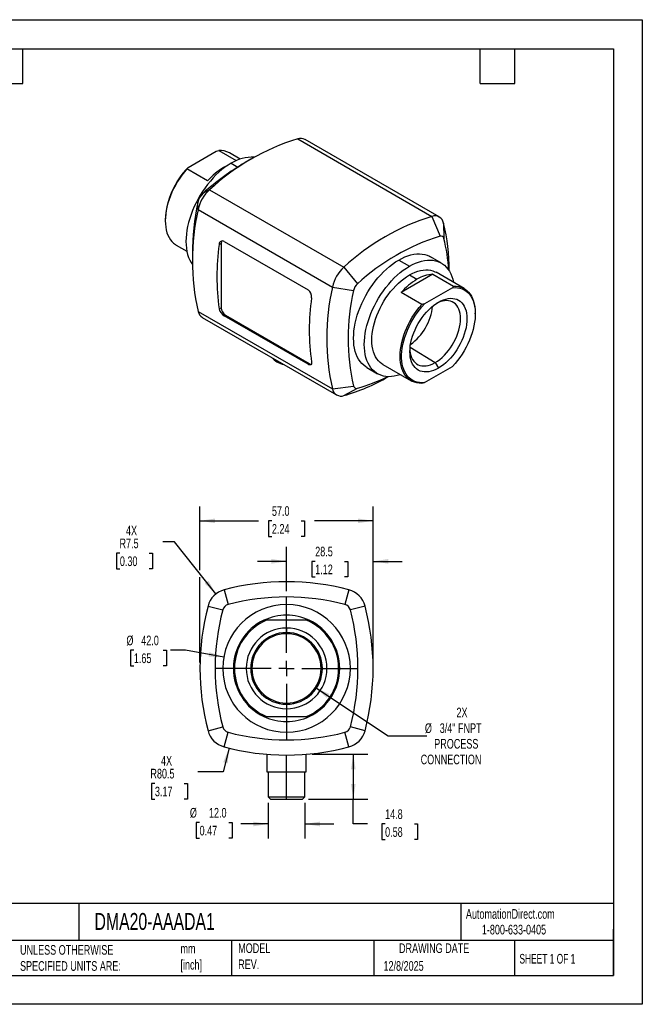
# Model space of a CAD drawing. Header units: millimetres. Extents: x 0 to 419, y 0 to 324.
# Tile 2 of 2: x 214 to 419, y 0 to 324. Entities that reach past the tile are written whole.
import ezdxf

# ---------------------------------------------------------------- set-up
doc = ezdxf.new("R2010")
doc.units = ezdxf.units.MM
doc.header["$LTSCALE"] = 1.5
doc.linetypes.add('CENTERX2', pattern=[20.32, 12.7, -2.54, 2.54, -2.54])
doc.layers.add('CENTER', color=40, linetype='CENTERX2')
doc.layers.add('DIMENSIONS', color=140, linetype='Continuous', lineweight=25)
doc.layers.add('TEXT', color=140, linetype='Continuous', lineweight=25)
doc.styles.add('SLDTEXTSTYLE0', font='TXT', dxfattribs={"width": 0.7})
doc.styles.add('SLDTEXTSTYLE1', font='TXT', dxfattribs={"width": 0.65})
doc.dimstyles.new('SLDDIMSTYLE0', dxfattribs={"dimtxt": 3.237012, "dimasz": 4.953, "dimexe": 0, "dimexo": 0.0625, "dimgap": 0.809253, "dimtad": 0, "dimtih": 1, "dimtoh": 1, "dimdec": 1, "dimrnd": 1e-09, "dimzin": 12, "dimdsep": 46, "dimtxsty": 'SLDTEXTSTYLE0', "dimsah": 1, "dimcen": 0.09, "dimadec": 0, "dimazin": 3, "dimtfac": 1, "dimtdec": 1, "dimtofl": 0, "dimtmove": 0, "dimatfit": 3, "dimfxl": 0, "dimfrac": 2, "dimtolj": 1, "dimtzin": 12, "dimarcsym": 0})
doc.dimstyles.new('SLDDIMSTYLE1', dxfattribs={"dimtxt": 3.237012, "dimasz": 4.953, "dimexe": 0, "dimexo": 0.0625, "dimgap": 0.809253, "dimtad": 0, "dimtih": 1, "dimtoh": 1, "dimdec": 1, "dimrnd": 1e-09, "dimzin": 4, "dimdsep": 46, "dimtxsty": 'SLDTEXTSTYLE0', "dimsah": 1, "dimcen": 0.09, "dimadec": 0, "dimazin": 1, "dimtfac": 1, "dimtdec": 1, "dimtofl": 0, "dimtmove": 0, "dimatfit": 3, "dimfxl": 0, "dimfrac": 2, "dimtolj": 1, "dimtzin": 12, "dimarcsym": 0})
doc.dimstyles.new('SLDDIMSTYLE2', dxfattribs={"dimtxt": 3.237012, "dimasz": 4.953, "dimexe": 0, "dimexo": 0.0625, "dimgap": 0.809253, "dimtad": 0, "dimtih": 1, "dimtoh": 1, "dimdec": 1, "dimrnd": 1e-09, "dimzin": 12, "dimdsep": 46, "dimtxsty": 'SLDTEXTSTYLE0', "dimsah": 1, "dimcen": 0.09, "dimadec": 0, "dimazin": 3, "dimtfac": 1, "dimtdec": 1, "dimtmove": 0, "dimatfit": 0, "dimfxl": 0, "dimfrac": 2, "dimtolj": 1, "dimtzin": 12, "dimarcsym": 0})
doc.dimstyles.new('SLDDIMSTYLE4', dxfattribs={"dimtxt": 3.237012, "dimasz": 4.953, "dimexe": 0, "dimexo": 0.0625, "dimgap": 0.809253, "dimtad": 0, "dimtih": 1, "dimtoh": 1, "dimdec": 1, "dimrnd": 1e-09, "dimzin": 12, "dimdsep": 46, "dimtxsty": 'SLDTEXTSTYLE0', "dimsah": 1, "dimcen": 0, "dimadec": 0, "dimazin": 3, "dimtfac": 1, "dimtdec": 1, "dimtofl": 0, "dimtmove": 0, "dimatfit": 3, "dimfxl": 0, "dimfrac": 2, "dimtolj": 1, "dimtzin": 12, "dimarcsym": 0})
doc.dimstyles.new('SLDDIMSTYLE5', dxfattribs={"dimtxt": 3.237012, "dimasz": 4.953, "dimexe": 0, "dimexo": 0.0625, "dimgap": 0.809253, "dimtad": 0, "dimtih": 1, "dimtoh": 1, "dimdec": 1, "dimrnd": 1e-09, "dimzin": 4, "dimdsep": 46, "dimtxsty": 'SLDTEXTSTYLE0', "dimsah": 1, "dimcen": 0, "dimadec": 0, "dimazin": 1, "dimtfac": 1, "dimtdec": 1, "dimtofl": 0, "dimtmove": 0, "dimatfit": 3, "dimfxl": 0, "dimfrac": 2, "dimtolj": 1, "dimtzin": 12, "dimarcsym": 0})
doc.dimstyles.new('SLDDIMSTYLE6', dxfattribs={"dimtxt": 3.237012, "dimasz": 4.953, "dimexe": 0, "dimexo": 0.0625, "dimgap": 0.809253, "dimtad": 0, "dimtih": 1, "dimtoh": 1, "dimdec": 1, "dimrnd": 1e-09, "dimzin": 4, "dimdsep": 46, "dimtxsty": 'SLDTEXTSTYLE0', "dimsah": 1, "dimcen": 0.09, "dimadec": 0, "dimazin": 1, "dimtfac": 1, "dimtdec": 1, "dimtmove": 0, "dimatfit": 0, "dimfxl": 0, "dimfrac": 2, "dimtolj": 1, "dimtzin": 12, "dimarcsym": 0})
doc.dimstyles.new('SLDDIMSTYLE7', dxfattribs={"dimtxt": 3.237012, "dimasz": 4.953, "dimexe": 0, "dimexo": 0.0625, "dimgap": 0.809253, "dimtad": 0, "dimtih": 1, "dimtoh": 1, "dimdec": 1, "dimrnd": 1e-09, "dimzin": 12, "dimdsep": 46, "dimtxsty": 'SLDTEXTSTYLE0', "dimsah": 1, "dimcen": 0, "dimadec": 0, "dimazin": 3, "dimtfac": 1, "dimtdec": 1, "dimtofl": 0, "dimtmove": 0, "dimatfit": 3, "dimfxl": 0, "dimfrac": 2, "dimtolj": 1, "dimtzin": 12, "dimarcsym": 0})

# ---------------------------------------------------------------- blocks, each defined once
blk = doc.blocks.new('_D_4')
at = {"layer": 'DIMENSIONS'}
for p, q in [((273.51, 142.75), (273.51, 163.79)), ((330.51, 112.39), (330.51, 163.79)), ((273.51, 159.03), (292.82, 159.03)), ((297.2, 159.03), (296.12, 159.03)), ((296.12, 159.03), (296.12, 153.88)), ((306.82, 159.03), (307.91, 159.03)), ((307.91, 159.03), (307.91, 153.88)), ((330.51, 159.03), (311.21, 159.03)), ((296.12, 153.88), (297.2, 153.88)), ((307.91, 153.88), (306.82, 153.88)), ((273.51, 112.39), (273.51, 140.46))]:
    blk.add_line(p, q, dxfattribs=at)
for points in [[(273.51, 159.03), (278.47, 158.26), (278.47, 159.79)], [(330.51, 159.03), (325.56, 159.79), (325.56, 158.26)]]:
    blk.add_solid(points, dxfattribs=at)
at = {"layer": 'DIMENSIONS', "char_height": 3.175, "attachment_point": 1, "style": 'SLDTEXTSTYLE0'}
for s, insert in [('57.0', (297.2, 163.84)), ('2.24', (297.2, 157.97))]:
    blk.add_mtext(s, dxfattribs=dict(at, insert=insert))
blk = doc.blocks.new('_D_5')
at = {"layer": 'DIMENSIONS'}
for p, q in [((302.01, 135.93), (302.01, 150.46)), ((330.51, 112.39), (330.51, 150.46)), ((302.01, 145.7), (292.49, 145.7)), ((311.45, 145.7), (310.37, 145.7)), ((310.37, 145.7), (310.37, 140.56)), ((321.07, 145.7), (322.16, 145.7)), ((322.16, 145.7), (322.16, 140.56)), ((330.51, 145.7), (340.04, 145.7)), ((310.37, 140.56), (311.45, 140.56)), ((322.16, 140.56), (321.07, 140.56))]:
    blk.add_line(p, q, dxfattribs=at)
for points in [[(302.01, 145.7), (297.06, 146.46), (297.06, 144.94)], [(330.51, 145.7), (335.47, 144.94), (335.47, 146.46)]]:
    blk.add_solid(points, dxfattribs=at)
at = {"layer": 'DIMENSIONS', "char_height": 3.175, "attachment_point": 1, "style": 'SLDTEXTSTYLE0'}
for s, insert in [('28.5', (311.45, 150.52)), ('1.12', (311.45, 144.65))]:
    blk.add_mtext(s, dxfattribs=dict(at, insert=insert))
blk = doc.blocks.new('_D_6')
at = {"layer": 'DIMENSIONS'}
for p, q in [((310.42, 82.25), (328.74, 82.25)), ((323.98, 82.25), (323.98, 67.49)), ((309.22, 67.49), (328.74, 67.49)), ((323.98, 59.31), (323.98, 67.49)), ((328.61, 59.31), (323.98, 59.31)), ((334.45, 59.31), (333.36, 59.31)), ((333.36, 59.31), (333.36, 54.17)), ((344.07, 59.31), (345.15, 59.31)), ((345.15, 59.31), (345.15, 54.17)), ((333.36, 54.17), (334.45, 54.17)), ((345.15, 54.17), (344.07, 54.17))]:
    blk.add_line(p, q, dxfattribs=at)
for points in [[(323.98, 82.25), (323.22, 77.3), (324.74, 77.3)], [(323.98, 67.49), (324.74, 72.44), (323.22, 72.44)]]:
    blk.add_solid(points, dxfattribs=at)
at = {"layer": 'DIMENSIONS', "char_height": 3.175, "attachment_point": 1, "style": 'SLDTEXTSTYLE0'}
for s, insert in [('14.8', (334.45, 64.13)), ('0.58', (334.45, 58.26))]:
    blk.add_mtext(s, dxfattribs=dict(at, insert=insert))
blk = doc.blocks.new('_D_7')
at = {"layer": 'DIMENSIONS'}
for p, q in [((265.16, 152.16), (261.34, 152.16)), ((278.77, 134.96), (265.16, 152.16)), ((247.16, 148.37), (246.08, 148.37)), ((246.08, 148.37), (246.08, 143.22)), ((256.78, 148.37), (257.87, 148.37)), ((257.87, 148.37), (257.87, 143.22)), ((246.08, 143.22), (247.16, 143.22)), ((257.87, 143.22), (256.78, 143.22))]:
    blk.add_line(p, q, dxfattribs=at)
blk.add_solid([(278.77, 134.96), (276.29, 139.32), (275.1, 138.37)], dxfattribs=at)
at = {"layer": 'DIMENSIONS', "char_height": 3.175, "attachment_point": 1, "style": 'SLDTEXTSTYLE0'}
for s, insert in [('4X', (249.18, 157.42)), ('R7.5', (247.04, 153.19)), ('0.30', (247.16, 147.32))]:
    blk.add_mtext(s, dxfattribs=dict(at, insert=insert))
blk = doc.blocks.new('_D_8')
at = {"layer": 'DIMENSIONS'}
for p, q in [((251.76, 116.46), (250.67, 116.46)), ((250.67, 116.46), (250.67, 111.31)), ((261.38, 116.46), (262.47, 116.46)), ((262.47, 116.46), (262.47, 111.31)), ((268.81, 116.46), (263.82, 116.46)), ((281.34, 114.2), (268.81, 116.46)), ((250.67, 111.31), (251.76, 111.31)), ((262.47, 111.31), (261.38, 111.31))]:
    blk.add_line(p, q, dxfattribs=at)
blk.add_solid([(281.34, 114.2), (276.6, 115.83), (276.33, 114.33)], dxfattribs=at)
at = {"layer": 'DIMENSIONS', "char_height": 3.175, "attachment_point": 1, "style": 'SLDTEXTSTYLE0'}
for s, insert in [('%%c', (249.32, 121.27)), ('42.0', (254.2, 121.27)), ('1.65', (251.76, 115.41))]:
    blk.add_mtext(s, dxfattribs=dict(at, insert=insert))
blk = doc.blocks.new('_D_9')
at = {"layer": 'DIMENSIONS'}
for p, q in [((296.01, 66.28), (296.01, 54.55)), ((308.01, 66.28), (308.01, 54.55)), ((273.39, 59.77), (272.3, 59.77)), ((272.3, 59.77), (272.3, 54.63)), ((283.01, 59.77), (284.1, 59.77)), ((284.1, 59.77), (284.1, 54.63)), ((296.01, 59.31), (286.92, 59.31)), ((308.01, 59.31), (317.54, 59.31)), ((272.3, 54.63), (273.39, 54.63)), ((284.1, 54.63), (283.01, 54.63))]:
    blk.add_line(p, q, dxfattribs=at)
for points in [[(296.01, 59.31), (291.06, 60.08), (291.06, 58.55)], [(308.01, 59.31), (312.97, 58.55), (312.97, 60.08)]]:
    blk.add_solid(points, dxfattribs=at)
at = {"layer": 'DIMENSIONS', "char_height": 3.175, "attachment_point": 1, "style": 'SLDTEXTSTYLE0'}
for s, insert in [('%%c', (270.2, 64.59)), ('12.0', (276.48, 64.59)), ('0.47', (273.39, 58.72))]:
    blk.add_mtext(s, dxfattribs=dict(at, insert=insert))
blk = doc.blocks.new('_D_10')
at = {"layer": 'DIMENSIONS'}
for p, q in [((283.08, 84.25), (281.2, 76.44)), ((281.2, 76.44), (272.86, 76.44)), ((258.69, 72.65), (257.6, 72.65)), ((257.6, 72.65), (257.6, 67.5)), ((268.31, 72.65), (269.39, 72.65)), ((269.39, 72.65), (269.39, 67.5)), ((257.6, 67.5), (258.69, 67.5)), ((269.39, 67.5), (268.31, 67.5))]:
    blk.add_line(p, q, dxfattribs=at)
blk.add_solid([(283.08, 84.25), (281.18, 79.61), (282.66, 79.25)], dxfattribs=at)
at = {"layer": 'DIMENSIONS', "char_height": 3.175, "attachment_point": 1, "style": 'SLDTEXTSTYLE0'}
for s, insert in [('4X', (260.7, 81.7)), ('R80.5', (257.21, 77.46)), ('3.17', (258.69, 71.6))]:
    blk.add_mtext(s, dxfattribs=dict(at, insert=insert))
blk = doc.blocks.new('_D_11')
at = {"layer": 'DIMENSIONS'}
for p, q in [((311.51, 104.19), (335.44, 88.33)), ((335.44, 88.33), (348.23, 88.33))]:
    blk.add_line(p, q, dxfattribs=at)
blk.add_solid([(311.51, 104.19), (315.22, 100.82), (316.06, 102.09)], dxfattribs=at)
at = {"layer": 'DIMENSIONS', "char_height": 3.175, "attachment_point": 1, "style": 'SLDTEXTSTYLE0'}
for s, insert in [('2X', (357.94, 97.56)), ('%%c', (347.55, 92.42)), ('3/4" FNPT', (352.43, 92.42)), ('PROCESS', (350.62, 87.28)), ('CONNECTION', (346.16, 82.13))]:
    blk.add_mtext(s, dxfattribs=dict(at, insert=insert))
blk = doc.blocks.new('SW_CENTERMARKSYMBOL_0')
at = {"layer": 'CENTER', "color": 0}
for p, q in [((0, 5.08), (0, 23.54)), ((-5.08, 0), (-23.54, 0)), ((0, 0), (-2.54, 0)), ((0, 0), (0, 2.54)), ((0, 0), (0, -2.54)), ((0, 0), (2.54, 0)), ((5.08, 0), (23.54, 0)), ((0, -5.08), (0, -23.54))]:
    blk.add_line(p, q, dxfattribs=at)

msp = doc.modelspace()

# ---------------------------------------------------------------- linework, layer by layer
at = {"color": 7, "linetype": 'Continuous'}
for p, q in [((0, 323.85), (419.1, 323.85)), ((419.1, 323.85), (419.1, 0)), ((419.1, 0), (0, 0))]:
    msp.add_line(p, q, dxfattribs=at)
for p, q in [((305.69, 284.68), (349.88, 259.16)), ((352.28, 258.96), (308.09, 284.47)), ((269.59, 275.27), (278.85, 280.62)), ((279.71, 280.83), (285.47, 277.51)), ((286.71, 278), (283.22, 280.01)), ((283.77, 276.64), (285.94, 275.38)), ((291.18, 278.47), (288.35, 276.84)), ((276.05, 270.83), (269.22, 274.77)), ((281.29, 275.21), (281.47, 275.11)), ((276.69, 267.94), (274.59, 266.83)), ((276.69, 267.94), (320.89, 242.43)), ((272.92, 261.4), (272.82, 263.78)), ((272.92, 261.4), (317.11, 235.88)), ((349.88, 259.16), (352.52, 252.66)), ((262.09, 258), (262.09, 257.71)), ((353.66, 256.98), (353.78, 251.93)), ((265.72, 249.7), (269.21, 247.69)), ((279.85, 249.96), (280.51, 250.35)), ((280.51, 250.35), (280.51, 229.12)), ((281.51, 250.92), (309.09, 235)), ((271.04, 246.84), (271.04, 243.57)), ((338.92, 244.8), (342.46, 242.76)), ((352.96, 243.8), (349.42, 245.84)), ((320.89, 242.43), (325.32, 236.96)), ((350.18, 240.15), (339.69, 234.09)), ((342.46, 239.9), (344.93, 238.47)), ((350.18, 240.15), (357, 236.21)), ((360.5, 235.4), (351.21, 240.76)), ((355.54, 241.28), (355.54, 241.32)), ((317.11, 235.88), (324.06, 234.78)), ((346.51, 230.16), (339.69, 234.09)), ((356.63, 235.71), (347.37, 230.37)), ((272.92, 227.91), (317.11, 202.4)), ((279.85, 228.73), (280.51, 229.12)), ((364.13, 227.1), (364.13, 227.38)), ((274.29, 225.94), (318.49, 200.42)), ((281.51, 226.43), (281.93, 226.67)), ((309.09, 210.51), (281.51, 226.43)), ((281.93, 226.67), (309.51, 210.75)), ((342.69, 216.15), (350.94, 211.09)), ((298.62, 211.48), (299.11, 211.19)), ((309.09, 210.51), (309.51, 210.75)), ((350.94, 211.09), (352, 209.25)), ((328.42, 209.46), (331.96, 207.42)), ((333.71, 210.45), (343.01, 205.09)), ((347.37, 204.48), (356.63, 209.83)), ((335.4, 206.43), (335.43, 206.45)), ((317.11, 202.4), (324.06, 203.37)), ((320.89, 200.22), (325.32, 202.64)), ((281.51, 136.33), (282.78, 131.5)), ((322.52, 136.33), (321.24, 131.5)), ((276.17, 130.99), (281, 129.72)), ((327.86, 130.99), (323.02, 129.72)), ((295.46, 126.34), (294.59, 126.34)), ((308.56, 126.34), (295.46, 126.34)), ((309.43, 126.34), (308.56, 126.34)), ((302.01, 123.77), (302.01, 122.28)), ((302.01, 122.28), (302.01, 121.88)), ((302.01, 99.09), (302.01, 98.7)), ((302.01, 98.7), (302.01, 97.2)), ((294.59, 94.64), (295.46, 94.64)), ((295.46, 94.64), (308.56, 94.64)), ((308.56, 94.64), (309.43, 94.64)), ((276.17, 89.99), (281, 91.26)), ((327.86, 89.99), (323.02, 91.26)), ((281.51, 84.64), (282.78, 89.48)), ((322.52, 84.64), (321.24, 89.48)), ((295.51, 82.25), (295.51, 76.49)), ((302.01, 76.49), (302.01, 81.99)), ((308.51, 76.49), (308.51, 82.25)), ((295.51, 76.49), (302.01, 76.49)), ((296.01, 76.49), (296.01, 68.19)), ((302.01, 76.49), (308.51, 76.49)), ((302.01, 68.19), (302.01, 76.49)), ((308.01, 68.19), (308.01, 76.49)), ((296.01, 68.19), (296.71, 67.49)), ((296.01, 68.19), (302.01, 68.19)), ((302.01, 68.19), (308.01, 68.19)), ((302.01, 67.49), (302.01, 68.19)), ((307.31, 67.49), (308.01, 68.19)), ((296.71, 67.49), (302.01, 67.49)), ((302.01, 67.49), (307.31, 67.49))]:
    msp.add_line(p, q)
at = {"color": 7, "linetype": 'Continuous', "lineweight": 18}
msp.add_line((308.51, 76.49), (308.51, 82.25), dxfattribs=at)
at = {"flags": 128}
for points in [[(278.85, 280.62), (279.33, 280.74), (279.71, 280.83)], [(283.77, 276.64), (282.75, 276.01), (281.75, 275.31), (280.75, 274.53), (279.76, 273.69), (278.79, 272.78), (277.85, 271.8), (276.94, 270.77), (276.05, 269.69), (275.2, 268.56), (274.4, 267.38), (273.63, 266.17), (272.91, 264.93), (272.25, 263.66), (271.64, 262.38), (271.08, 261.08), (270.58, 259.77), (270.15, 258.46), (269.78, 257.16), (269.47, 255.86), (269.23, 254.59), (269.06, 253.33), (268.95, 252.11), (268.92, 250.92), (268.95, 249.77), (269.06, 248.66), (269.23, 247.61), (269.47, 246.61), (269.78, 245.67), (270.15, 244.8), (270.58, 243.99), (271.04, 243.31)], [(282.47, 275.82), (281.97, 275.58), (281.29, 275.21)], [(269.22, 274.77), (268.39, 273.8), (267.6, 272.77), (266.84, 271.7), (266.13, 270.6), (265.46, 269.45), (264.85, 268.29), (264.29, 267.1), (263.78, 265.9), (263.34, 264.69), (262.97, 263.49), (262.65, 262.29), (262.41, 261.11), (262.24, 259.95), (262.13, 258.81), (262.09, 257.71), (262.13, 256.66), (262.24, 255.65), (262.41, 254.69), (262.65, 253.79), (262.97, 252.95), (263.34, 252.18), (263.78, 251.48), (264.29, 250.86), (264.85, 250.32), (265.46, 249.86), (265.72, 249.7)], [(269.22, 274.77), (269.43, 275.05), (269.59, 275.27)], [(338.92, 244.8), (339.93, 245.34), (340.94, 245.81), (341.94, 246.18), (342.93, 246.47), (343.89, 246.68), (344.84, 246.79), (345.75, 246.82), (346.64, 246.76), (347.48, 246.6), (348.29, 246.36), (349.06, 246.03), (349.42, 245.84)], [(328.42, 209.46), (328.07, 209.68), (327.4, 210.18), (326.79, 210.76), (326.23, 211.42), (325.74, 212.15), (325.3, 212.96), (324.93, 213.83), (324.62, 214.77), (324.38, 215.77), (324.21, 216.82), (324.11, 217.93), (324.07, 219.08), (324.11, 220.27), (324.21, 221.49), (324.38, 222.75), (324.62, 224.02), (324.93, 225.32), (325.3, 226.62), (325.74, 227.93), (326.23, 229.24), (326.79, 230.54), (327.4, 231.82), (328.07, 233.09), (328.79, 234.33), (329.55, 235.54), (330.36, 236.72), (331.21, 237.85), (332.09, 238.93), (333.01, 239.96), (333.95, 240.94), (334.92, 241.85), (335.9, 242.69), (336.9, 243.47), (337.91, 244.17), (338.92, 244.8)], [(342.46, 242.76), (343.47, 243.3), (344.48, 243.76), (345.48, 244.14), (346.46, 244.43), (347.43, 244.64), (348.37, 244.75), (349.29, 244.78), (350.17, 244.71), (351.02, 244.56), (351.83, 244.32), (352.59, 243.99), (353.31, 243.58), (353.98, 243.08), (354.59, 242.5), (355.14, 241.84), (355.64, 241.11), (356.08, 240.3), (356.45, 239.43), (356.76, 238.49), (357, 237.49), (357.01, 237.41)], [(339.51, 207.1), (339.44, 207.08), (338.45, 206.78), (337.48, 206.58), (336.54, 206.47), (335.63, 206.44), (334.74, 206.5), (333.89, 206.66), (333.09, 206.9), (332.32, 207.23), (331.6, 207.64), (330.94, 208.14), (330.33, 208.72), (329.77, 209.38), (329.27, 210.11), (328.84, 210.91), (328.46, 211.79), (328.16, 212.73), (327.92, 213.73), (327.75, 214.78), (327.64, 215.89), (327.61, 217.04), (327.64, 218.23), (327.75, 219.45), (327.92, 220.7), (328.16, 221.98), (328.46, 223.27), (328.84, 224.58), (329.27, 225.89), (329.77, 227.19), (330.33, 228.49), (330.94, 229.78), (331.6, 231.05), (332.32, 232.29), (333.09, 233.5), (333.89, 234.67), (334.74, 235.81), (335.63, 236.89), (336.54, 237.92), (337.48, 238.9), (338.45, 239.81), (339.44, 240.65), (340.43, 241.43), (341.44, 242.13), (342.46, 242.76)], [(333.71, 210.45), (333.39, 210.65), (332.78, 211.11), (332.23, 211.66), (331.74, 212.28), (331.31, 212.97), (330.94, 213.74), (330.63, 214.57), (330.39, 215.46), (330.22, 216.42), (330.12, 217.42), (330.08, 218.47), (330.12, 219.55), (330.22, 220.68), (330.39, 221.82), (330.63, 222.99), (330.94, 224.18), (331.31, 225.37), (331.74, 226.57), (332.23, 227.76), (332.78, 228.93), (333.39, 230.09), (334.04, 231.23), (334.74, 232.33), (335.49, 233.39), (336.27, 234.41), (337.09, 235.38), (337.94, 236.3), (338.81, 237.16), (339.7, 237.95), (340.61, 238.67), (341.53, 239.32), (342.46, 239.9)], [(342.46, 239.9), (343.38, 240.39), (344.3, 240.8), (345.21, 241.13), (346.1, 241.37), (346.98, 241.52), (347.83, 241.58), (348.64, 241.56), (349.43, 241.44), (350.17, 241.24), (350.87, 240.94), (351.21, 240.76)], [(357, 236.21), (356.8, 235.93), (356.63, 235.71)], [(356.63, 235.71), (357.47, 235.75), (358.28, 235.7), (359.05, 235.56), (359.78, 235.33), (360.46, 235.01), (361.1, 234.61), (361.68, 234.12), (362.21, 233.55), (362.68, 232.91), (363.08, 232.18), (363.43, 231.39), (363.7, 230.54), (363.91, 229.62), (364.05, 228.65), (364.12, 227.63), (364.12, 226.56), (364.05, 225.46), (363.91, 224.33), (363.7, 223.17), (363.43, 221.99), (363.08, 220.81), (362.68, 219.62), (362.21, 218.43), (361.68, 217.25), (361.1, 216.09), (360.46, 214.95), (359.78, 213.84), (359.05, 212.77), (358.28, 211.74), (357.47, 210.76), (356.63, 209.83)], [(357, 236.21), (357.83, 236.2), (358.63, 236.09), (359.38, 235.9), (360.1, 235.61), (360.76, 235.24), (361.38, 234.78), (361.94, 234.24), (362.44, 233.62), (362.88, 232.92), (363.26, 232.15), (363.57, 231.31), (363.81, 230.41), (363.99, 229.45), (364.09, 228.44), (364.13, 227.38)], [(346.51, 204.27), (345.68, 204.29), (344.88, 204.39), (344.13, 204.59), (343.41, 204.87), (342.75, 205.24), (342.13, 205.7), (341.57, 206.24), (341.07, 206.86), (340.63, 207.56), (340.25, 208.33), (339.94, 209.17), (339.7, 210.07), (339.52, 211.03), (339.42, 212.04), (339.38, 213.1), (339.42, 214.2), (339.52, 215.33), (339.7, 216.49), (339.94, 217.67), (340.25, 218.87), (340.63, 220.08), (341.07, 221.28), (341.57, 222.48), (342.13, 223.67), (342.75, 224.84), (343.41, 225.98), (344.13, 227.09), (344.88, 228.16), (345.68, 229.18), (346.51, 230.16)], [(347.37, 204.48), (346.53, 204.44), (345.73, 204.49), (344.96, 204.63), (344.23, 204.86), (343.54, 205.18), (342.91, 205.59), (342.32, 206.07), (341.8, 206.64), (341.33, 207.29), (340.92, 208.01), (340.58, 208.8), (340.3, 209.66), (340.09, 210.58), (339.95, 211.55), (339.88, 212.57), (339.88, 213.64), (339.95, 214.74), (340.09, 215.87), (340.3, 217.03), (340.58, 218.2), (340.92, 219.39), (341.33, 220.58), (341.8, 221.77), (342.32, 222.95), (342.91, 224.11), (343.54, 225.25), (344.23, 226.35), (344.96, 227.43), (345.73, 228.46), (346.53, 229.44), (347.37, 230.37)], [(352, 209.25), (351.18, 208.82), (350.37, 208.47), (349.57, 208.22), (348.79, 208.05), (348.03, 207.98), (347.31, 207.99), (346.61, 208.1), (345.96, 208.3), (345.36, 208.59), (344.81, 208.97), (344.31, 209.43), (343.87, 209.98), (343.49, 210.6), (343.18, 211.29), (342.93, 212.05), (342.75, 212.87), (342.65, 213.75), (342.61, 214.68), (342.65, 215.64), (342.75, 216.64), (342.93, 217.67), (343.18, 218.71), (343.49, 219.77), (343.87, 220.83), (344.31, 221.88), (344.81, 222.92), (345.36, 223.93), (345.96, 224.92), (346.61, 225.87), (347.31, 226.78), (348.03, 227.64), (348.79, 228.44), (349.57, 229.17), (350.37, 229.84), (351.18, 230.43), (352, 230.95)], [(347.37, 230.37), (346.89, 230.25), (346.51, 230.16)], [(350.94, 211.09), (351.71, 211.57), (352.47, 212.13), (353.22, 212.77), (353.95, 213.47), (354.66, 214.24), (355.33, 215.06), (355.97, 215.93), (356.56, 216.84), (357.1, 217.78), (357.59, 218.75), (358.03, 219.73), (358.4, 220.73), (358.71, 221.72), (358.96, 222.7), (359.14, 223.67), (359.24, 224.61), (359.28, 225.52), (359.24, 226.39), (359.14, 227.21), (358.96, 227.97), (358.71, 228.67), (358.4, 229.31), (358.03, 229.87), (357.59, 230.35), (357.1, 230.75), (356.56, 231.06), (355.97, 231.29), (355.33, 231.43), (354.66, 231.47), (353.95, 231.42), (353.22, 231.28), (352.47, 231.05), (351.71, 230.74), (351.46, 230.61)], [(352, 230.95), (352.82, 231.38), (353.63, 231.72), (354.43, 231.98), (355.22, 232.15), (355.97, 232.22), (356.7, 232.2), (357.39, 232.09), (358.04, 231.89), (358.64, 231.6), (359.2, 231.22), (359.7, 230.76), (360.14, 230.22), (360.52, 229.6), (360.83, 228.9), (361.08, 228.14), (361.25, 227.32), (361.36, 226.45), (361.4, 225.52), (361.36, 224.56), (361.25, 223.56), (361.08, 222.53), (360.83, 221.48), (360.52, 220.43), (360.14, 219.37), (359.7, 218.32), (359.2, 217.28), (358.64, 216.26), (358.04, 215.27), (357.39, 214.32), (356.7, 213.42), (355.97, 212.56), (355.22, 211.76), (354.43, 211.02), (353.63, 210.36), (352.82, 209.77), (352, 209.25)], [(342.63, 215.31), (342.64, 215.03), (342.75, 214.21), (342.93, 213.45), (343.17, 212.75), (343.48, 212.11), (343.86, 211.55), (344.29, 211.07), (344.78, 210.67), (345.33, 210.36), (345.92, 210.13), (346.56, 209.99), (347.23, 209.95), (347.93, 210), (348.66, 210.14), (349.41, 210.37), (350.17, 210.68), (350.94, 211.09)], [(310.25, 211.18), (310.24, 210.67), (310.01, 210.37), (309.61, 210.31), (309.36, 210.38), (309.09, 210.51)], [(346.51, 204.27), (347, 204.39), (347.37, 204.48)]]:
    msp.add_lwpolyline(points, dxfattribs=at)
for centre, radius, start, end in [((327.88, 212.75), 75.27, 107.147, 132.8476), ((306.64, 281.73), 3.1, 62.2155, 107.9459), ((280.06, 274.38), 6.46, 60.7479, 93.083), ((290.59, 265.95), 12.68, 86.2818, 122.5526), ((332.24, 201.98), 86.77, 120.3848, 131.6423), ((288.72, 256.71), 26.66, 135.8591, 177.2157), ((292.48, 256.46), 21.83, 120.8323, 138.8335), ((278.44, 262.57), 5.74, 132.1214, 167.8786), ((284.92, 258.82), 12.28, 132.0846, 167.9154), ((356.47, 246.4), 85.43, 168.267, 179.7095), ((346.32, 244.65), 75.29, 167.1518, 192.8482), ((372.07, 187.24), 75.27, 107.147, 132.8476), ((350.83, 256.43), 2.89, 10.9377, 109.0516), ((293.1, 241.78), 62.44, 359.5817, 14.0913), ((373.33, 185.2), 70.59, 107.147, 132.8476), ((352.84, 251.75), 0.959, 10.7139, 109.2754), ((354.98, 239.35), 75.88, 171.9586, 188.0414), ((280.94, 249.99), 1.09, 58.6318, 181.3765), ((281.7, 250.41), 1.19, 145.2073, 182.8521), ((300.28, 238.23), 55.23, 3.3665, 14.3599), ((329.12, 233.31), 12.28, 132.0845, 167.9155), ((350.97, 228.64), 11.54, 93.9572, 121.5771), ((328.08, 233.91), 4.1, 132.1214, 167.8786), ((356.12, 219.72), 21.83, 120.8323, 138.8335), ((307.57, 232.76), 2.7, 352.4602, 55.8953), ((390.51, 219.14), 75.29, 167.1518, 192.8482), ((392.91, 219.07), 70.61, 167.1518, 192.8482), ((384.93, 221.8), 75.43, 171.9102, 188.0898), ((275.91, 228.53), 3.05, 191.6845, 238.1507), ((283.38, 229.53), 3.62, 192.6985, 238.9458), ((283.58, 229.26), 3.07, 182.6055, 237.3945), ((332.26, 231.5), 17.93, 306.0323, 353.9731), ((301.57, 216.17), 5.54, 219.0785, 260.9269), ((302.33, 216.94), 6.59, 240.7866, 259.0897), ((310.16, 211.78), 1.22, 237.4575, 271.0364), ((303.78, 260.26), 62.43, 285.9039, 300.4246), ((310.44, 255.82), 55.21, 285.6349, 296.6322), ((319.95, 202.95), 2.89, 190.9377, 289.0516), ((325.01, 203.55), 0.959, 190.7139, 289.2754), ((283.42, 129.08), 7.5, 104.7554, 165.2446), ((302.01, 58.49), 80.5, 75.2446, 104.7554), ((320.61, 129.08), 7.5, 14.7554, 75.2446), ((302.01, 58.49), 75.5, 75.2446, 104.7554), ((354.01, 110.49), 80.5, 165.2446, 194.7554), ((354.01, 110.49), 75.5, 165.2446, 194.7554), ((283.42, 129.08), 2.5, 104.7554, 165.2446), ((302.01, 110.49), 21, 90, 270), ((302.01, 110.49), 21, 270, 90), ((320.61, 129.08), 2.5, 14.7554, 75.2446), ((250.01, 110.49), 75.5, 345.2446, 14.7554), ((250.01, 110.49), 80.5, 345.2446, 14.7554), ((302.01, 110.49), 17.5, 115.0803, 244.9197), ((302.01, 110.49), 17.15, 112.4522, 247.5478), ((302.01, 110.49), 17.5, 90, 115.0803), ((302.01, 110.49), 17.5, 64.9197, 90), ((302.01, 110.49), 17.15, 292.4522, 67.5478), ((302.01, 110.49), 17.5, 295.0803, 64.9197), ((302.01, 110.49), 13.28, 90, 270), ((302.01, 110.49), 13.28, 270, 90), ((302.01, 110.49), 11.79, 90, 270), ((302.01, 110.49), 11.4, 90, 270), ((302.01, 110.49), 11.79, 270, 90), ((302.01, 110.49), 11.4, 270, 90), ((302.01, 110.49), 17.5, 244.9197, 270), ((302.01, 110.49), 17.5, 270, 295.0803), ((283.42, 91.9), 2.5, 194.7554, 255.2446), ((320.61, 91.9), 2.5, 284.7554, 345.2446), ((283.42, 91.9), 7.5, 194.7554, 255.2446), ((302.01, 162.49), 75.5, 255.2446, 284.7554), ((320.61, 91.9), 7.5, 284.7554, 345.2446), ((302.01, 162.49), 80.5, 255.2446, 284.7554)]:
    msp.add_arc(centre, radius, start, end)
at = {"color": 179, "linetype": 'Continuous', "lineweight": 18}
for centre, start, end in [((354.01, 110.49), 165.2446, 194.7554), ((250.01, 110.49), 345.2446, 14.7554)]:
    msp.add_arc(centre, 80.5, start, end, dxfattribs=at)
at = {"layer": 'TEXT'}
for p, q in [((9.52, 314.32), (409.57, 314.32)), ((215.26, 302.89), (215.26, 314.32)), ((365.76, 302.89), (365.76, 314.32)), ((377.19, 302.89), (377.19, 314.32)), ((409.57, 314.32), (409.57, 9.52)), ((203.83, 302.89), (215.26, 302.89)), ((365.76, 302.89), (377.19, 302.89)), ((409.57, 33.19), (9.52, 33.19)), ((233.64, 33.19), (233.64, 20.95)), ((359.36, 33.19), (359.36, 20.95)), ((409.57, 9.52), (409.57, 24.77)), ((409.57, 20.95), (9.52, 20.95)), ((283.95, 20.95), (283.95, 9.52)), ((330.7, 20.95), (330.7, 9.52)), ((377.02, 20.95), (377.02, 9.52)), ((9.52, 9.52), (409.57, 9.52))]:
    msp.add_line(p, q, dxfattribs=at)

# ---------------------------------------------------------------- block references
at = {"layer": 'CENTER'}
msp.add_blockref('SW_CENTERMARKSYMBOL_0', (302.01, 110.49), dxfattribs=at)

# ---------------------------------------------------------------- texts
at = {"layer": 'TEXT', "linetype": 'CENTERX2', "lineweight": 18}
for s, insert, char_height, attachment_point, style in [('DMA20-AAADA1', (238.81, 30.04), 5.5562, 1, 'SLDTEXTSTYLE0'), ('AutomationDirect.com', (361.04, 31.31), 3.175, 1, 'SLDTEXTSTYLE0'), ('1-800-633-0405', (366.29, 26.16), 3.175, 1, 'SLDTEXTSTYLE0'), ('UNLESS OTHERWISE ^JSPECIFIED UNITS ARE:', (214.3, 19.49), 3.175, 1, 'SLDTEXTSTYLE0'), ('MODEL ^JREV.', (286.1, 20.05), 3.175, 1, 'SLDTEXTSTYLE0'), ('DRAWING DATE', (350.59, 20.05), 3.175, 2, 'SLDTEXTSTYLE0'), ('mm^J[inch]', (267.1, 19.9), 3.175, 1, 'SLDTEXTSTYLE0'), ('SHEET 1 OF 1', (378.66, 16.58), 3.175, 1, 'SLDTEXTSTYLE1'), ('12/8/2025', (333.92, 14.21), 3.175, 1, 'SLDTEXTSTYLE0')]:
    msp.add_mtext(s, dxfattribs=dict(at, insert=insert, char_height=char_height, attachment_point=attachment_point, style=style))

# ---------------------------------------------------------------- dimensions: what is measured, and where the dimension line sits
at = {"layer": 'DIMENSIONS'}
for center, mpoint, picture, middle in [((302.01, 162.49), (283.08, 84.25), '_D_10', (263.5, 74.76)), ((283.42, 129.08), (278.77, 134.96), '_D_7', (251.97, 150.49))]:
    dim = msp.add_radius_dim(center=center, mpoint=mpoint, text='4X\\P<>', dimstyle='SLDDIMSTYLE4', dxfattribs=at)
    dim.commit()
    dim.dimension.update_dxf_attribs({"geometry": picture, "text_midpoint": middle, "dimtype": 164})
for base, p1, p2, dimstyle, picture, middle in [((330.51, 159.03), (273.51, 110.49), (330.51, 110.49), 'SLDDIMSTYLE1', '_D_4', (302.01, 159.03)), ((302.01, 145.7), (330.51, 110.49), (302.01, 134.03), 'SLDDIMSTYLE2', '_D_5', (316.26, 145.7))]:
    dim = msp.add_linear_dim(base=base, p1=p1, p2=p2, dimstyle=dimstyle, dxfattribs=at)
    dim.commit()
    dim.dimension.update_dxf_attribs({"geometry": picture, "text_midpoint": middle, "dimtype": 160})
dim = msp.add_diameter_dim_2p(p1=(322.68, 106.77), p2=(281.34, 114.2), dimstyle='SLDDIMSTYLE5', dxfattribs=at)
dim.commit()
dim.dimension.update_dxf_attribs({"geometry": '_D_8', "text_midpoint": (256.57, 116.46), "dimtype": 163})
dim = msp.add_diameter_dim_2p(p1=(292.52, 116.79), p2=(311.51, 104.19), text='2X\\P%%c3/4" FNPT\\PPROCESS\\PCONNECTION', dimstyle='SLDDIMSTYLE7', override={"dimpost": '<>'}, dxfattribs=at)
dim.commit()
dim.dimension.update_dxf_attribs({"geometry": '_D_11', "text_midpoint": (360.74, 88.33), "dimtype": 163})
dim = msp.add_linear_dim(base=(323.98, 67.49), p1=(308.51, 82.25), p2=(307.31, 67.49), angle=90, dimstyle='SLDDIMSTYLE0', dxfattribs=at)
dim.commit()
dim.dimension.update_dxf_attribs({"geometry": '_D_6', "text_midpoint": (323.98, 59.31), "dimtype": 160})
dim = msp.add_linear_dim(base=(308.01, 59.31), p1=(296.01, 68.19), p2=(308.01, 68.19), text='%%c <>', dimstyle='SLDDIMSTYLE6', dxfattribs=at)
dim.commit()
dim.dimension.update_dxf_attribs({"geometry": '_D_9', "text_midpoint": (278.2, 59.31), "dimtype": 160})

doc.saveas('drawing.dxf')
